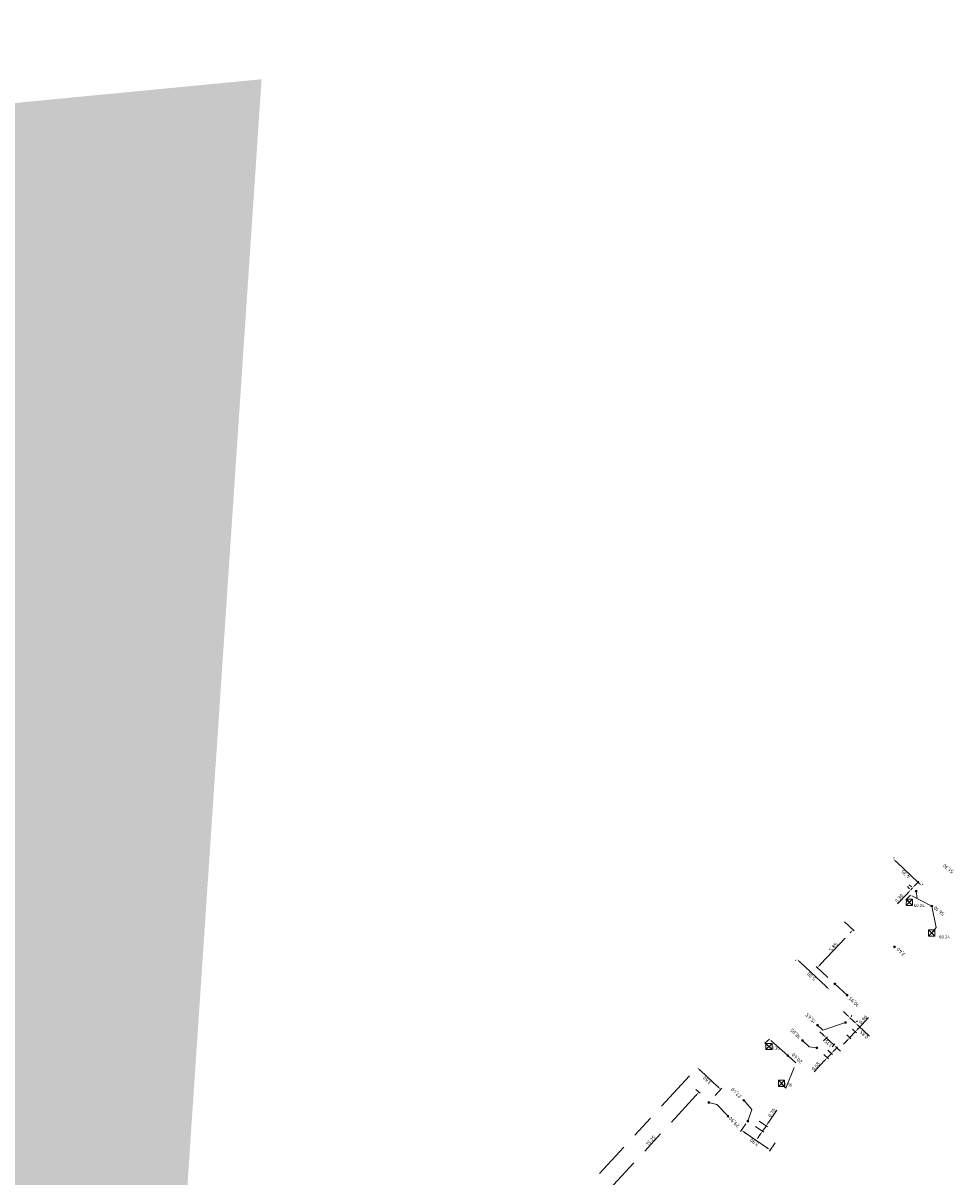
# Model space of a CAD drawing. Header units: inches. Extents: x 0 to 191500, y 0 to 342750.
# Tile 133 of 256: x 186313 to 186417, y 331607 to 331736. Entities that reach past the tile are written whole.
import ezdxf
from ezdxf.enums import TextEntityAlignment as Align

# ---------------------------------------------------------------- set-up
doc = ezdxf.new("R2010")
doc.units = ezdxf.units.IN
doc.header["$MEASUREMENT"] = 0
doc.linetypes.add('RI-GWA_HUISAANSLUITING', pattern=[23, 4, -1.8, 2.6, -1.8, 4.6, -1.8, 4.6, -1.8])
doc.linetypes.add('RI-HWA_KOLKAANSLUITING', pattern=[4.3, 2.5, -1.8])
doc.layers.get('0').update_dxf_attribs({"lineweight": 20})
for name, color, linetype, lineweight in [('ECW', 150, 'Continuous', 20), ('N-WE-RI-GWA-MAATVOERING-T25', 30, 'RI-GWA_HUISAANSLUITING', 20), ('N-WE-RI-GWA_HUISAANSLUITING', 30, 'RI-GWA_HUISAANSLUITING', 20), ('N-WE-RI-GWA_RIOOLPUT_ONTSTOPPINGSPUT-G', 30, 'Continuous', 20), ('N-WE-RI-HWA-MAATVOERING-T25', 151, 'Continuous', 20), ('N-WE-RI-HWA_KOLK-S', 150, 'Continuous', 20), ('N-WE-RI-HWA_KOLKAANSLUITING', 150, 'RI-HWA_KOLKAANSLUITING', 20), ('N-WE-RI-INLAAT', 7, 'Continuous', 20), ('Tekst algemeen', 7, 'Continuous', 20)]:
    doc.layers.add(name, color=color, linetype=linetype, lineweight=lineweight)
doc.styles.add('ISO', font='isocpeur.ttf', dxfattribs={"height": 2.5})
doc.styles.add('NLCS-ISO', font='txt')
doc.styles.add('RAinfra', font='iso.shx')
doc.styles.add('Verdana', font='arial.ttf')
doc.dimstyles.new('Waterblock1OP1', dxfattribs={"dimscale": 3, "dimtxt": 30, "dimasz": 20, "dimexe": 2, "dimexo": 1, "dimgap": 5, "dimtad": 1, "dimdec": 1, "dimdsep": 46, "dimtxsty": 'Verdana', "dimcen": -10, "dimse1": 1, "dimse2": 1, "dimadec": 0, "dimazin": 0, "dimtfac": 1, "dimtdec": 1, "dimtmove": 1, "dimatfit": 3, "dimfxl": 1, "dimtolj": 1, "dimtzin": 0, "dimarcsym": 0})
picture_1 = doc.add_image_def('image1.ecw', size_in_pixel=(220000, 285000))

# ---------------------------------------------------------------- blocks, each defined once
blk = doc.blocks.new('A$C2C270354')
h = blk.add_hatch(color=256)
h.dxf.hatch_style = 1
edge = h.paths.add_edge_path()
edge.add_arc((0, 0), 0.1, 0, 360)
blk.add_circle((0, 0), 0.1)

msp = doc.modelspace()

# ---------------------------------------------------------------- linework, layer by layer
at = {"layer": 'N-WE-RI-GWA-MAATVOERING-T25'}
for p, q in [((186410.44123, 331642.80649), (186410.49287, 331642.86143)), ((186413.17482, 331640.09336), (186410.7339, 331642.38782)), ((186411.96336, 331639.62648), (186412.20738, 331639.3971)), ((186412.16919, 331639.84482), (186412.4129, 331639.61574)), ((186412.54405, 331639.49246), (186412.33853, 331639.27382)), ((186412.88651, 331639.85677), (186413.22896, 331640.22108)), ((186413.67108, 331639.89127), (186413.66242, 331639.88206)), ((186411.99608, 331638.9095), (186410.86239, 331637.70345)), ((186404.94782, 331635.71799), (186406.02745, 331634.70314)), ((186402.26597, 331630.96437), (186405.55384, 331634.46211)), ((186399.48156, 331631.36965), (186399.51506, 331631.40529)), ((186402.90327, 331628.46742), (186400.00266, 331631.19399)), ((186403.09809, 331629.49595), (186401.79236, 331630.72334)), ((186403.14454, 331627.99407), (186403.1443, 331627.99381)), ((186405.18848, 331625.34034), (186404.82417, 331625.6828)), ((186405.78058, 331625.24021), (186405.67608, 331625.12904)), ((186405.5528, 331624.99789), (186406.17198, 331624.41585)), ((186406.38685, 331624.64444), (186406.29527, 331624.54701)), ((186406.49084, 331623.80056), (186407.62453, 331625.00661)), ((186406.5363, 331624.0734), (186407.74235, 331622.93971)), ((186402.55166, 331623.09125), (186402.18734, 331623.4337)), ((186402.59495, 331622.40729), (186403.03925, 331622.87994)), ((186403.75643, 331621.95876), (186402.91597, 331622.74879)), ((186405.19824, 331623.0944), (186405.66323, 331622.65731)), ((186405.53208, 331622.7806), (186406.14839, 331623.43625)), ((186405.82703, 331623.73832), (186406.27954, 331623.31296)), ((186403.10193, 331621.37702), (186403.61121, 331620.8983)), ((186403.55319, 331621.74255), (186403.87971, 331622.08991)), ((186403.82251, 331621.3859), (186404.16497, 331621.75021)), ((186404.12074, 331621.61631), (186404.48505, 331621.27385)), ((186405.18962, 331622.41628), (186404.84717, 331622.05197)), ((186402.68621, 331620.17706), (186401.55252, 331618.97101)), ((186402.6414, 331620.9054), (186403.15982, 331620.41809)), ((186403.48006, 331621.02158), (186403.02866, 331620.54138)), ((186377.62002, 331607.63133), (186388.62274, 331619.57081)), ((186390.78039, 331617.33766), (186388.86844, 331619.09961)), ((186378.72015, 331605.85259), (186388.37163, 331616.3258)), ((186388.37003, 331617.00721), (186388.84283, 331616.5715)), ((186390.52887, 331616.3269), (186391.27006, 331617.13119)), ((186396.47095, 331613.32529), (186397.40654, 331614.69075)), ((186393.93956, 331613.16567), (186393.34397, 331612.29644)), ((186395.02087, 331612.86404), (186395.94108, 331612.23352)), ((186395.41661, 331613.4416), (186396.33682, 331612.81108)), ((186395.79259, 331612.33526), (186396.18833, 331612.91283)), ((186396.25049, 331610.52314), (186393.85818, 331612.16231)), ((186395.50998, 331611.9228), (186395.22736, 331611.51033)), ((186397.19944, 331611.02351), (186396.56121, 331610.09204))]:
    msp.add_line(p, q, dxfattribs=at)
for points in [[(186410.67683, 331642.3271), (186410.79098, 331642.44854), (186410.36959, 331642.73028)], [(186411.93536, 331638.96658), (186412.05679, 331638.85243), (186412.33853, 331639.27382)], [(186412.82579, 331639.91385), (186412.94723, 331639.79969), (186412.54405, 331639.49246)], [(186413.11774, 331640.03264), (186413.2319, 331640.15408), (186413.53913, 331639.7509)], [(186405.49312, 331634.51918), (186405.61456, 331634.40503), (186405.8963, 331634.82642)], [(186399.94559, 331631.13327), (186400.05974, 331631.25471), (186399.63835, 331631.53644)], [(186402.20525, 331631.02144), (186402.32669, 331630.90729), (186401.92351, 331630.60006)], [(186402.84619, 331628.4067), (186402.96034, 331628.52814), (186403.26758, 331628.12496)], [(186405.13141, 331625.27962), (186405.24556, 331625.40106), (186405.5528, 331624.99789)], [(186406.43012, 331623.85763), (186406.55156, 331623.74348), (186406.14839, 331623.43625)], [(186406.47922, 331624.01268), (186406.59337, 331624.13412), (186406.17198, 331624.41585)], [(186402.49458, 331623.03053), (186402.60873, 331623.15197), (186402.91597, 331622.74879)], [(186405.1289, 331622.47336), (186405.25034, 331622.35921), (186405.53208, 331622.7806)], [(186403.76179, 331621.44297), (186403.88323, 331621.32882), (186403.48006, 331621.02158)], [(186404.06366, 331621.55559), (186404.17782, 331621.67703), (186403.75643, 331621.95876)], [(186402.62549, 331620.23414), (186402.74693, 331620.11999), (186403.02866, 331620.54138)], [(186388.81197, 331619.03832), (186388.92491, 331619.16089), (186388.50076, 331619.43844)], [(186390.72392, 331617.27638), (186390.83687, 331617.39894), (186391.14808, 331616.99883)], [(186388.31035, 331616.38227), (186388.43291, 331616.26932), (186388.71047, 331616.69348)], [(186393.81108, 331612.09357), (186393.90528, 331612.23106), (186393.44572, 331612.44493)], [(186395.44123, 331611.9699), (186395.57872, 331611.8757), (186395.79259, 331612.33526)], [(186396.4022, 331613.37239), (186396.53969, 331613.27819), (186396.18833, 331612.91283)], [(186396.20338, 331610.4544), (186396.29759, 331610.59188), (186396.66295, 331610.24052)]]:
    msp.add_solid(points, dxfattribs=at)
at = {"layer": 'N-WE-RI-GWA_HUISAANSLUITING'}
for p, q in [((186413.03426, 331638.30055), (186412.94336, 331639.1171)), ((186405.22916, 331627.51779), (186403.87226, 331628.76823)), ((186401.93494, 331624.16546), (186402.51168, 331623.60825)), ((186402.51168, 331623.60825), (186405.05286, 331624.46604)), ((186400.25279, 331622.45363), (186400.9955, 331621.73836)), ((186400.9955, 331621.73836), (186401.86724, 331621.63312)), ((186390.68532, 331615.29822), (186389.80884, 331615.54557)), ((186391.94714, 331614.00149), (186390.68532, 331615.29822)), ((186394.60429, 331614.77671), (186393.69939, 331615.78464)), ((186394.14438, 331613.4646), (186394.60429, 331614.77671))]:
    msp.add_line(p, q, dxfattribs=at)
at = {"layer": 'N-WE-RI-GWA_RIOOLPUT_ONTSTOPPINGSPUT-G'}
for p, q in [((186413.03349, 331639.16043), (186412.85324, 331639.07378)), ((186412.90003, 331639.20723), (186412.98669, 331639.02698)), ((186403.96238, 331628.81156), (186403.78213, 331628.72491)), ((186403.82893, 331628.85836), (186403.91559, 331628.67811)), ((186405.14299, 331624.50937), (186404.96273, 331624.42271)), ((186405.00953, 331624.55616), (186405.09619, 331624.37591)), ((186401.95736, 331621.67645), (186401.77711, 331621.58979)), ((186401.82391, 331621.72324), (186401.91057, 331621.54299)), ((186389.89897, 331615.5889), (186389.71872, 331615.50224)), ((186389.76551, 331615.6357), (186389.85217, 331615.45545)), ((186394.2345, 331613.50792), (186394.05425, 331613.42127)), ((186394.10105, 331613.55472), (186394.18771, 331613.37447))]:
    msp.add_line(p, q, dxfattribs=at)
for centre in [(186412.94336, 331639.1171), (186403.87226, 331628.76823), (186405.05286, 331624.46604), (186401.86724, 331621.63312), (186389.80884, 331615.54557), (186394.14438, 331613.4646)]:
    msp.add_circle(centre, 0.1, dxfattribs=at)
at = {"layer": 'N-WE-RI-HWA_KOLK-S'}
for p, q in [((186411.84352, 331638.23297), (186411.84203, 331637.53652)), ((186411.84203, 331637.53652), (186412.53997, 331638.23148)), ((186412.53848, 331637.53503), (186411.84352, 331638.23297)), ((186412.53997, 331638.23148), (186411.84352, 331638.23297)), ((186412.53848, 331637.53503), (186412.53997, 331638.23148)), ((186411.84203, 331637.53652), (186412.53848, 331637.53503)), ((186414.32252, 331634.80897), (186414.32103, 331634.11252)), ((186414.32103, 331634.11252), (186415.01897, 331634.80748)), ((186414.32103, 331634.11252), (186415.01748, 331634.11103)), ((186415.01748, 331634.11103), (186414.32252, 331634.80897)), ((186415.01897, 331634.80748), (186414.32252, 331634.80897)), ((186415.01748, 331634.11103), (186415.01897, 331634.80748)), ((186396.16152, 331622.13797), (186396.16003, 331621.44152)), ((186396.16003, 331621.44152), (186396.85797, 331622.13648)), ((186396.16003, 331621.44152), (186396.85648, 331621.44003)), ((186396.85648, 331621.44003), (186396.16152, 331622.13797)), ((186396.85797, 331622.13648), (186396.16152, 331622.13797)), ((186396.85648, 331621.44003), (186396.85797, 331622.13648)), ((186397.56752, 331618.02597), (186397.56603, 331617.32952)), ((186397.56603, 331617.32952), (186398.26397, 331618.02448)), ((186398.26248, 331617.32803), (186397.56752, 331618.02597)), ((186398.26397, 331618.02448), (186397.56752, 331618.02597)), ((186398.26248, 331617.32803), (186398.26397, 331618.02448)), ((186397.56603, 331617.32952), (186398.26248, 331617.32803))]:
    msp.add_line(p, q, dxfattribs=at)
at = {"layer": 'N-WE-RI-HWA_KOLKAANSLUITING'}
for p, q in [((186412.29751, 331638.6737), (186411.79738, 331638.16558)), ((186411.79738, 331638.16558), (186412.191, 331637.884)), ((186414.68403, 331637.46498), (186412.29751, 331638.6737)), ((186414.68403, 331637.46498), (186415.15798, 331635.05358)), ((186415.15798, 331635.05358), (186414.67, 331634.46)), ((186396.5685, 331622.60222), (186396.07312, 331622.1636)), ((186398.60567, 331620.77747), (186396.5685, 331622.60222)), ((186396.07312, 331622.1636), (186396.509, 331621.789)), ((186398.41511, 331617.12737), (186399.52839, 331619.95097)), ((186399.52839, 331619.95097), (186398.60567, 331620.77747)), ((186397.915, 331617.677), (186398.41511, 331617.12737))]:
    msp.add_line(p, q, dxfattribs=at)

# ---------------------------------------------------------------- block references
at = {"layer": 'N-WE-RI-INLAAT', "rotation": 0.06357443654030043}
for p in [(186414.68403, 331637.46498), (186410.52095, 331632.90291), (186405.22916, 331627.51779), (186401.93494, 331624.16546), (186400.25279, 331622.45363), (186398.60567, 331620.77747), (186393.69939, 331615.78464), (186391.94714, 331614.00149)]:
    msp.add_blockref('A$C2C270354', p, dxfattribs=at)

# ---------------------------------------------------------------- texts
at = {"layer": 'N-WE-RI-GWA-MAATVOERING-T25', "style": 'RAinfra'}
for s, rotation, p in [('51,30', 142.2184, (186417.16596, 331641.39587)), ('56,10', 142.2184, (186416.14698, 331636.66187)), ('3,40', 135.3172815, (186411.76529, 331632.08905)), ('10,95', 135.3172815, (186406.59743, 331626.46455)), ('15,65', 135.3172815, (186401.79043, 331624.61669)), ('18,05', 135.3172815, (186400.07785, 331622.91281)), ('20,40', 135.3172815, (186400.28941, 331620.12506)), ('27,40', 135.3172815, (186393.51743, 331616.25572)), ('29,90', 135.3172815, (186393.26771, 331612.99537))]:
    msp.add_text(s, height=0.4, rotation=rotation, dxfattribs=at).set_placement(p)
at = {"layer": 'N-WE-RI-GWA-MAATVOERING-T25', "char_height": 0.4, "attachment_point": 5, "style": 'ISO'}
for s, insert, rotation in [('\\A1;4.35', (186411.75574, 331641.02929), 136.7714697), ('\\A1;0.30', (186411.0467, 331638.32294), 46.7714697), ('\\A1;5.85', (186403.6986, 331632.91186), 46.7714697), ('\\A1;5.00', (186401.25434, 331629.6194), 136.7714697), ('\\A1;0.90', (186407.01761, 331624.78437), 46.7714697), ('\\A1;1.15', (186403.13757, 331622.14247), 136.7714697), ('\\A1;0.85', (186407.12286, 331623.12403), 136.7714697), ('\\A1;0.65', (186401.73683, 331619.5905), 46.7714697), ('\\A1;3.60', (186389.62789, 331618.00538), 137.3381725), ('\\A1;0.70', (186396.84082, 331614.37817), 55.5816355), ('\\A1;15.25', (186383.33263, 331611.28572), 47.3381725), ('\\A1;3.90', (186394.89042, 331611.10349), 145.5816355)]:
    msp.add_mtext(s, dxfattribs=dict(at, insert=insert, rotation=rotation))
at = {"layer": 'N-WE-RI-HWA-MAATVOERING-T25', "style": 'NLCS-ISO'}
for s, p in [('60.24', (186412.67023, 331637.71045)), ('60.24', (186415.48878, 331634.1972)), ('60.36', (186396.509, 331621.789)), ('60.36', (186397.915, 331617.677))]:
    msp.add_text(s, height=0.35, dxfattribs=at).set_placement(p, align=Align.TOP_LEFT)

# ---------------------------------------------------------------- pictures from other files: only their frames are drawn
at = {"layer": 'ECW'}
image = msp.add_image(picture_1, insert=(180500, 328500), size_in_units=(11000, 14250), dxfattribs=at)
image.dxf.flags = 7

# ---------------------------------------------------------------- leaders
at = {"layer": 'Tekst algemeen'}
msp.add_leader([(186278.94136, 330819.68282), (186278.10474, 330828.36664)], dimstyle='Waterblock1OP1', override={"dimasz": 300, "dimse1": 0, "dimse2": 0}, dxfattribs=at)

doc.saveas('drawing.dxf')
